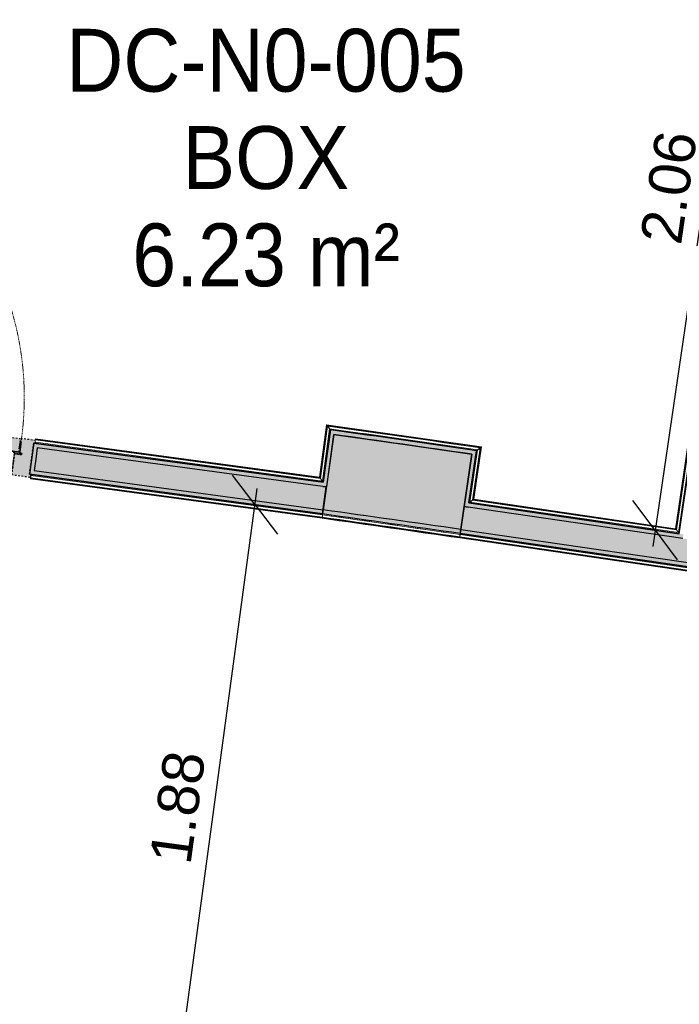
# Model space of a CAD drawing. Header units: centimetres. Extents: x -3926 to 10306, y -31136 to 469.
# Tile 76 of 148: x -482 to -282, y -2334 to -2036. Entities that reach past the tile are written whole.
import ezdxf

# ---------------------------------------------------------------- set-up
doc = ezdxf.new("R2010")
doc.units = ezdxf.units.CM
doc.linetypes.add('Alignement de la ligne', pattern=[1, 0.5, -0.5])
doc.linetypes.add('Projeté', pattern=[0.396875, 0.238125, -0.15875])
for name, color, linetype, lineweight in [('0-1', 7, 'Continuous', 5), ('COTGEN', 7, 'Continuous', 30), ('COTGEN-50', 7, 'Continuous', 30), ('MUR_C', 7, 'Continuous', 25), ('PORTE-1', 7, 'Continuous', 18), ('SERRU', 7, 'Continuous', 18), ('SERRU-traverse', 7, 'Continuous', 18), ('SOL', 7, 'Continuous', 25)]:
    doc.layers.add(name, color=color, linetype=linetype, lineweight=lineweight)
for name, color, linetype, lineweight, true_color in [('A-DOOR-1', 4, 'Alignement de la ligne', 25, 0x00ffff), ('A-DOOR-FRAM-1', 4, 'Alignement de la ligne', 25, 0x00ffff), ('ANNOTATIONS-1', 4, 'Projeté', 25, 0x00ffff), ('ANNOTATIONS-2', 4, 'Projeté', 18, 0x00ffff), ('COTGEN-1', 9, 'Continuous', 30, 0x808080), ('EQUI_SPE-1', 4, 'Projeté', 18, 0x00ffff), ('ETIQUETTE-1', 9, 'Continuous', 30, 0x808080), ('HACHURE_C-1', 6, 'Continuous', 25, 0xff00ff), ('HACHURE_C-10', 7, 'Continuous', 25, 0x787878), ('HACHURE_C-3', 5, 'Continuous', 25, 0x0000ff), ('HACHURE_C-4', 5, 'Continuous', 5, 0x0000ff), ('MUR_C-1', 6, 'Continuous', 25, 0xff00ff), ('MUR_C-2', 5, 'Continuous', 25, 0x0000ff), ('PORTE-2', 4, 'Projeté', 18, 0x00ffff), ('PORTE-3', 4, 'Projeté', 25, 0x00ffff), ('PORTE-Cadre-meneau-1', 4, 'Projeté', 25, 0x00ffff), ('PORTE-panneau-1', 4, 'Projeté', 25, 0x00ffff)]:
    doc.layers.add(name, color=color, linetype=linetype, lineweight=lineweight, true_color=true_color)
doc.styles.add('Arial', font='arial.ttf', dxfattribs={"width": 0.9, "height": 19})
doc.styles.add('Arial_1', font='arial.ttf', dxfattribs={"height": 12.5})
doc.styles.add('Trebuchet MS_1', font='trebuc.ttf', dxfattribs={"height": 12})
doc.dimstyles.new('Cotes_linéaires', dxfattribs={"dimscale": 30.48, "dimtxt": 12.371411, "dimasz": 0.520833, "dimexe": 0.328084, "dimexo": 0, "dimgap": 0.246063, "dimtad": 1, "dimlfac": 0.01, "dimrnd": 0.01, "dimzin": 0, "dimdsep": 46, "dimtxsty": 'Trebuchet MS_1', "dimblk1": 'OBLIQUE', "dimblk2": 'OBLIQUE', "dimsah": 1, "dimcen": 0.09, "dimazin": 0, "dimtfac": 1, "dimtdec": 4, "dimtix": 1, "dimtmove": 0, "dimatfit": 3, "dimfxl": 1, "dimtvp": 1, "dimtfill": 1, "dimtolj": 1, "dimtzin": 0, "dimarcsym": 2})
doc.dimstyles.new('DRMN_COTE', dxfattribs={"dimscale": 30.48, "dimtxt": 12.753242, "dimasz": 0.520833, "dimexe": 0.164042, "dimexo": 0.0625, "dimgap": 0.032808, "dimtad": 1, "dimlfac": 0.01, "dimrnd": 0.01, "dimzin": 0, "dimdsep": 46, "dimtxsty": 'Arial_1', "dimblk1": 'OBLIQUE', "dimblk2": 'OBLIQUE', "dimsah": 1, "dimcen": 0.09, "dimdle": 0.164042, "dimazin": 0, "dimtfac": 1, "dimtdec": 4, "dimtix": 1, "dimtmove": 0, "dimatfit": 3, "dimfxl": 0.164042, "dimfxlon": 1, "dimtvp": 1, "dimtolj": 1, "dimtzin": 0, "dimarcsym": 2})

# ---------------------------------------------------------------- blocks, each defined once
blk = doc.blocks.new('PRT_SIMPLE_HUI_58x68x48 - PRT_BOIS_1V_930x2040x40-552384-2021_015_1113_DCE_1_100_N0_cloison')
at = {"layer": 'ANNOTATIONS-1'}
h = blk.add_hatch(color=256, dxfattribs=at)
h.paths.add_polyline_path([(-48.38, -0.97), (-48.51, -1.17), (-49.65, -1.32), (-50.05, -1.37), (-50.05, -1.45), (-49.19, -1.39), (-48.38, -1.28), (-48.38, -1.04)])
h.paths.add_polyline_path([(-50.85, -0.8), (-50.8, -1.15), (-50.2, -1.11), (-50.22, -1.02), (-50.52, -1.02), (-50.52, -0.93), (-48.83, -0.95), (-48.51, -1.06), (-48.38, -0.97), (-48.89, -0.8), (-50.54, -0.8)])
h = blk.add_hatch(color=256, dxfattribs=at)
h.paths.add_polyline_path([(41.38, -0.97), (41.38, -1.28), (42.62, -1.45), (43.05, -1.45), (43.03, -1.32), (42.34, -1.28), (41.51, -1.17), (41.45, -1.07)])
h.paths.add_polyline_path([(41.85, -0.8), (41.38, -0.97), (41.51, -1.06), (41.87, -0.93), (43.52, -0.98), (43.52, -1.02), (43.2, -1.07), (43.2, -1.15), (43.85, -1.15), (43.85, -0.8), (41.85, -0.8)])
at = {"layer": 'PORTE-Cadre-meneau-1'}
h = blk.add_hatch(color=256, dxfattribs=at)
h.paths.add_polyline_path([(-54.5, 5.6), (-54.5, 4.75), (-54.04, 4.75), (-54.04, -4.75), (-54.5, -4.75), (-54.5, -5.6), (-50.2, -5.6), (-50.2, -1.15), (-50.85, -1.15), (-50.85, -0.8), (-48.7, -0.78), (-48.7, 5.6), (-54.15, 5.6)])
h.paths.add_polyline_path([(41.7, 5.6), (41.7, -0.8), (43.85, -0.8), (43.85, -1.15), (43.2, -1.17), (43.2, -5.6), (47.5, -5.6), (47.5, -4.75), (47.03, -4.75), (47.03, 4.75), (47.5, 4.75), (47.5, 5.6), (42.98, 5.6)])
at = {"layer": 'PORTE-panneau-1'}
blk.add_hatch(color=256, dxfattribs=at).paths.add_polyline_path([(-49.95, -1.45), (-49.95, -5.45), (43.05, -5.45), (43.05, -1.45), (-49.6, -1.45)])
at = {"layer": 'A-DOOR-1'}
for p, q in [((43.05, -1.45), (-49.95, -1.45)), ((-49.95, -1.45), (-49.95, -5.45)), ((43.05, -5.45), (43.05, -1.45)), ((-49.95, -5.45), (43.05, -5.45))]:
    blk.add_line(p, q, dxfattribs=at)
at = {"layer": 'A-DOOR-FRAM-1'}
for p, q in [((-48.7, 5.6), (-54.5, 5.6)), ((-54.5, 5.6), (-54.5, 4.75)), ((-54.5, 4.75), (-54.04, 4.75)), ((-54.04, 4.75), (-54.04, -4.75)), ((-48.7, -0.8), (-48.7, 5.6)), ((47.5, 5.6), (41.7, 5.6)), ((41.7, 5.6), (41.7, -0.8)), ((47.03, -4.75), (47.03, 4.75)), ((47.03, 4.75), (47.5, 4.75)), ((47.5, 4.75), (47.5, 5.6)), ((-50.85, -0.8), (-48.7, -0.8)), ((-50.85, -1.15), (-50.85, -0.8)), ((-50.2, -1.15), (-50.85, -1.15)), ((-50.2, -5.6), (-50.2, -1.15)), ((41.7, -0.8), (43.85, -0.8)), ((43.85, -1.15), (43.2, -1.15)), ((43.2, -1.15), (43.2, -5.6)), ((43.85, -0.8), (43.85, -1.15)), ((-54.04, -4.75), (-54.5, -4.75)), ((-54.5, -4.75), (-54.5, -5.6)), ((-54.5, -5.6), (-50.2, -5.6)), ((43.2, -5.6), (47.5, -5.6)), ((47.5, -4.75), (47.03, -4.75)), ((47.5, -5.6), (47.5, -4.75))]:
    blk.add_line(p, q, dxfattribs=at)
at = {"layer": 'ANNOTATIONS-2'}
for p, q in [((-48.85, -0.8), (-50.85, -0.8)), ((-50.85, -0.8), (-50.85, -1.15)), ((-50.85, -1.15), (-50.2, -1.15)), ((-50.52, -1.02), (-50.52, -0.93)), ((-50.52, -0.93), (-48.87, -0.93)), ((-50.2, -1.02), (-50.52, -1.02)), ((-50.2, -1.15), (-50.2, -1.02)), ((-49.61, -1.32), (-50.05, -1.32)), ((-50.05, -1.32), (-50.05, -1.45)), ((-50.05, -1.45), (-49.6, -1.45)), ((-48.51, -1.17), (-49.61, -1.32)), ((-49.6, -1.45), (-48.38, -1.28)), ((-48.87, -0.93), (-48.51, -1.06)), ((-48.38, -0.97), (-48.85, -0.8)), ((-48.51, -1.06), (-48.51, -1.17)), ((-48.38, -1.28), (-48.38, -0.97)), ((41.85, -0.8), (41.38, -0.97)), ((41.38, -0.97), (41.38, -1.28)), ((41.38, -1.28), (42.6, -1.45)), ((41.51, -1.06), (41.87, -0.93)), ((41.51, -1.17), (41.51, -1.06)), ((42.61, -1.32), (41.51, -1.17)), ((43.85, -0.8), (41.85, -0.8)), ((41.87, -0.93), (43.52, -0.93)), ((42.6, -1.45), (43.05, -1.45)), ((43.05, -1.32), (42.61, -1.32)), ((43.05, -1.45), (43.05, -1.32)), ((43.52, -1.02), (43.2, -1.02)), ((43.2, -1.02), (43.2, -1.15)), ((43.2, -1.15), (43.85, -1.15)), ((43.52, -0.93), (43.52, -1.02)), ((43.85, -1.15), (43.85, -0.8))]:
    blk.add_line(p, q, dxfattribs=at)
at = {"layer": 'EQUI_SPE-1'}
for p, q in [((43.05, -5.45), (40.35, -5.45)), ((43.05, -4.05), (43.05, -5.45))]:
    blk.add_line(p, q, dxfattribs=at)
at = {"layer": 'PORTE-2'}
blk.add_arc((42.8, -5.45), 93, 180, 269.3192, dxfattribs=at)
at = {"layer": 'PORTE-3'}
for p, q in [((-42.71, 5.5), (-45.06, 5.5)), ((-45.06, 5.5), (-45.06, 5.45)), ((-45.06, 5.45), (-45.06, 5.04)), ((-45.06, 5.45), (-45.06, 5.04)), ((-42.71, 5.45), (-45.06, 5.45)), ((-42.71, 5.45), (-45.06, 5.45)), ((-45.06, 5.04), (-45.06, 4.33)), ((-45.06, 5.04), (-45.06, 4.33)), ((-42.71, 5.04), (-45.06, 5.04)), ((-45.06, 3.4), (-45.06, 4.33)), ((-45.06, 4.33), (-45.06, 3.4)), ((-45.06, 2.56), (-45.06, 3.4)), ((-45.06, 3.4), (-45.06, 2.56)), ((-42.71, 3.4), (-45.06, 3.4)), ((-42.71, 3.4), (-45.06, 3.4)), ((-31.96, 5.5), (-42.71, 5.5)), ((-42.71, 5.5), (-42.71, 5.45)), ((-42.71, 5.45), (-42.71, 5.5)), ((-42.71, 5.45), (-42.71, 5.04)), ((-42.71, 5.45), (-42.71, 5.04)), ((-31.96, 5.45), (-42.71, 5.45)), ((-31.96, 5.45), (-42.71, 5.45)), ((-42.71, 5.04), (-42.71, 5.45)), ((-42.71, 5.04), (-42.71, 5.45)), ((-42.71, 5.04), (-42.71, 4.33)), ((-42.71, 5.04), (-42.71, 4.33)), ((-31.96, 5.04), (-42.71, 5.04)), ((-42.71, 4.33), (-42.71, 5.04)), ((-42.71, 4.33), (-42.71, 5.04)), ((-42.71, 3.4), (-42.71, 4.33)), ((-42.71, 4.33), (-42.71, 3.4)), ((-42.71, 3.4), (-42.71, 4.33)), ((-42.71, 4.33), (-42.71, 3.4)), ((-42.71, 3.4), (-42.71, 3.28)), ((-42.71, 3.28), (-42.71, 3.4)), ((-31.96, 3.4), (-42.71, 3.4)), ((-31.96, 3.4), (-42.71, 3.4)), ((-42.71, 2.56), (-42.71, 3.4)), ((-42.71, 3.4), (-42.71, 2.56)), ((-31.96, 3.28), (-42.71, 3.28)), ((-42.71, 3.28), (-31.96, 3.28)), ((-31.96, 5.45), (-31.96, 5.5)), ((-31.96, 5.04), (-31.96, 5.45)), ((-31.96, 5.04), (-31.96, 5.45)), ((-31.96, 4.33), (-31.96, 5.04)), ((-31.96, 4.33), (-31.96, 5.04)), ((-31.96, 3.4), (-31.96, 4.33)), ((-31.96, 4.33), (-31.96, 3.4)), ((-31.96, 3.4), (-31.96, 3.28)), ((-31.96, 3.28), (-31.96, 3.4)), ((-45.06, 1.52), (-45.06, 2.56)), ((-45.06, 2.56), (-45.06, 1.52)), ((-42.71, 2.56), (-45.06, 2.56)), ((-42.71, 2.56), (-45.06, 2.56)), ((-45.06, 0.44), (-45.06, 1.52)), ((-45.06, 1.52), (-45.06, 0.44)), ((-42.71, 1.52), (-45.06, 1.52)), ((-42.71, 1.52), (-45.06, 1.52)), ((-45.06, 0.44), (-45.06, -0.4)), ((-45.06, -0.4), (-45.06, 0.44)), ((-42.71, 0.44), (-45.06, 0.44)), ((-45.06, 0.44), (-42.71, 0.44)), ((-42.71, 1.52), (-42.71, 2.56)), ((-42.71, 2.56), (-42.71, 1.52)), ((-42.71, 0.44), (-42.71, 1.52)), ((-42.71, 1.52), (-42.71, 0.44)), ((-42.71, 0.44), (-42.71, -0.4)), ((-42.71, -0.4), (-42.71, 0.44)), ((-49.95, -4.25), (-49.95, -2.65)), ((-49.95, -2.65), (-49.95, -2.9)), ((-49.95, -2.9), (-49.95, -4)), ((-46.56, -0.55), (-46.56, -1.45)), ((-42.1, -0.55), (-46.56, -0.55)), ((-42.1, -0.55), (-46.56, -0.55)), ((-46.56, -0.55), (-46.56, -1.45)), ((-41.34, -0.55), (-46.56, -0.55)), ((-42.1, -0.55), (-46.56, -0.55)), ((-46.56, -1.45), (-41.34, -1.45)), ((-46.56, -1.45), (-41.34, -1.45)), ((-46.56, -1.45), (-41.34, -1.45)), ((-46.56, -1.45), (-41.34, -1.45)), ((-45.06, -0.4), (-45.06, -0.5)), ((-45.06, -0.5), (-42.71, -0.5)), ((-44.3, -0.55), (-43.6, -0.55)), ((-44.3, -0.55), (-43.6, -0.55)), ((-43.6, -1.45), (-44.3, -1.45)), ((-43.6, -1.45), (-44.3, -1.45)), ((-42.71, -0.5), (-42.71, -0.4)), ((-41.34, -0.55), (-42.09, -0.55)), ((-41.34, -0.55), (-42.09, -0.55)), ((-41.34, -0.55), (-42.09, -0.55)), ((-41.34, -1.45), (-41.34, -0.55)), ((-41.34, -1.45), (-41.34, -0.55)), ((43.05, -2.9), (43.05, -2.65)), ((43.05, -2.65), (43.05, -4.25)), ((43.05, -4), (43.05, -2.9)), ((-49.95, -2.98), (-49.95, -3.27)), ((-49.95, -3.45), (-49.95, -3.08)), ((-49.95, -3.5), (-49.95, -3.4)), ((-49.95, -3.75), (-49.95, -3.45)), ((-49.95, -3.63), (-49.95, -3.92)), ((-49.95, -4), (-49.95, -4.25)), ((-46.56, -5.45), (-46.56, -6.35)), ((-41.43, -5.45), (-46.56, -5.45)), ((-41.43, -5.45), (-46.56, -5.45)), ((-46.56, -5.45), (-46.56, -6.35)), ((-41.43, -5.45), (-46.56, -5.45)), ((-41.43, -5.45), (-46.56, -5.45)), ((-44.3, -5.45), (-43.6, -5.45)), ((-44.3, -5.45), (-43.6, -5.45)), ((-41.34, -5.45), (-41.43, -5.45)), ((-41.34, -5.45), (-41.43, -5.45)), ((-41.34, -5.45), (-41.43, -5.45)), ((-41.34, -5.45), (-41.43, -5.45)), ((-41.34, -6.35), (-41.34, -5.45)), ((-41.34, -6.35), (-41.34, -5.45)), ((43.05, -3.27), (43.05, -2.98)), ((43.05, -3.08), (43.05, -3.45)), ((43.05, -3.4), (43.05, -3.5)), ((43.05, -3.45), (43.05, -3.75)), ((43.05, -3.91), (43.05, -3.63)), ((43.05, -4.25), (43.05, -4)), ((-46.56, -6.35), (-41.34, -6.35)), ((-46.56, -6.35), (-41.34, -6.35)), ((-46.56, -6.35), (-41.34, -6.35)), ((-46.56, -6.35), (-41.34, -6.35)), ((-42.71, -6.4), (-45.06, -6.4)), ((-45.06, -6.4), (-45.06, -6.5)), ((-45.06, -7.34), (-45.06, -6.5)), ((-45.06, -6.5), (-45.06, -7.34)), ((-45.06, -7.34), (-45.06, -8.42)), ((-45.06, -8.42), (-45.06, -7.34)), ((-45.06, -7.34), (-42.71, -7.34)), ((-42.71, -7.34), (-45.06, -7.34)), ((-45.06, -8.42), (-45.06, -9.46)), ((-45.06, -9.46), (-45.06, -8.42)), ((-45.06, -8.42), (-42.71, -8.42)), ((-45.06, -8.42), (-42.71, -8.42)), ((-43.6, -6.35), (-44.3, -6.35)), ((-43.6, -6.35), (-44.3, -6.35)), ((-42.71, -6.5), (-42.71, -6.4)), ((-42.71, -7.34), (-42.71, -6.5)), ((-42.71, -6.5), (-42.71, -7.34)), ((-42.71, -7.34), (-42.71, -8.42)), ((-42.71, -8.42), (-42.71, -7.36)), ((-42.71, -8.42), (-42.71, -9.46)), ((-42.71, -9.46), (-42.71, -8.42)), ((-45.06, -9.46), (-45.06, -10.3)), ((-45.06, -10.3), (-45.06, -9.46)), ((-45.06, -9.46), (-42.71, -9.46)), ((-45.06, -9.46), (-42.71, -9.46)), ((-45.06, -10.3), (-45.06, -11.23)), ((-45.06, -11.23), (-45.06, -10.3)), ((-45.06, -10.3), (-42.71, -10.3)), ((-45.06, -10.3), (-42.71, -10.3)), ((-45.06, -11.23), (-45.06, -11.94)), ((-45.06, -11.23), (-45.06, -11.94)), ((-42.71, -9.46), (-42.71, -10.3)), ((-42.71, -10.3), (-42.71, -9.46)), ((-42.71, -10.3), (-42.71, -10.18)), ((-42.71, -10.18), (-42.71, -10.3)), ((-42.71, -10.18), (-31.96, -10.18)), ((-31.96, -10.18), (-42.71, -10.18)), ((-42.71, -10.3), (-42.71, -11.23)), ((-42.71, -11.23), (-42.71, -10.3)), ((-42.71, -10.3), (-31.96, -10.3)), ((-42.71, -10.3), (-31.96, -10.3)), ((-42.71, -10.3), (-42.71, -11.23)), ((-42.71, -11.23), (-42.71, -10.3)), ((-42.71, -11.23), (-42.71, -11.94)), ((-42.71, -11.23), (-42.71, -11.94)), ((-42.71, -11.94), (-42.71, -11.23)), ((-42.71, -11.94), (-42.71, -11.23)), ((-31.96, -10.3), (-31.96, -10.18)), ((-31.96, -10.18), (-31.96, -10.3)), ((-31.96, -10.3), (-31.96, -11.23)), ((-31.96, -11.23), (-31.96, -10.3)), ((-31.96, -11.94), (-31.96, -11.23)), ((-31.96, -11.94), (-31.96, -11.23)), ((-45.06, -11.94), (-45.06, -12.35)), ((-45.06, -11.94), (-45.06, -12.35)), ((-45.06, -11.94), (-42.71, -11.94)), ((-45.06, -12.35), (-45.06, -12.4)), ((-45.06, -12.35), (-42.71, -12.35)), ((-45.06, -12.35), (-42.71, -12.35)), ((-45.06, -12.4), (-42.71, -12.4)), ((-42.71, -11.94), (-42.71, -12.35)), ((-42.71, -11.94), (-42.71, -12.35)), ((-42.71, -11.94), (-31.96, -11.94)), ((-42.71, -12.35), (-42.71, -11.94)), ((-42.71, -12.35), (-42.71, -11.94)), ((-42.71, -12.35), (-42.71, -12.4)), ((-42.71, -12.35), (-31.96, -12.35)), ((-42.71, -12.35), (-31.96, -12.35)), ((-42.71, -12.4), (-42.71, -12.35)), ((-42.71, -12.4), (-31.96, -12.4)), ((-31.96, -12.35), (-31.96, -11.94)), ((-31.96, -12.35), (-31.96, -11.94)), ((-31.96, -12.4), (-31.96, -12.35))]:
    blk.add_line(p, q, dxfattribs=at)
for radius, start, end in [(0.75, 360, 180), (0.75, 0.0456, 180), (0.912, 111.9887, 120), (0.912, 111.9887, 120), (0.912, 111.9887, 120), (0.912, 111.9887, 120), (0.912, 111.9887, 120), (0.912, 111.9887, 120), (0.912, 111.9887, 120), (0.912, 111.9887, 120), (0.912, 60, 68.0113), (0.912, 60, 68.0113), (0.912, 60, 68.0113), (0.912, 60, 68.0113), (0.912, 60, 68.0113), (0.912, 60, 68.0113), (0.912, 60, 68.0113), (0.912, 60, 68.0113), (0.912, 155.8208, 180), (0.912, 155.8208, 180), (0.912, 155.8208, 180), (0.912, 155.8208, 180), (0.912, 155.8208, 180), (0.912, 155.8208, 180), (0.912, 155.8208, 180), (0.912, 155.8208, 180), (0.912, 180, 191.9497), (0.912, 180, 191.9497), (0.912, 180, 204.1792), (0.912, 180, 204.1792), (0.912, 180, 191.9497), (0.912, 180, 191.9497), (0.912, 180, 191.9497), (0.912, 180, 191.9497), (0.75, 180, 360), (0.75, 180, 0), (0.912, 240, 248.0113), (0.912, 240, 248.0113), (0.912, 1.5873, 24.1792), (0.912, 1.5873, 24.1792), (0.912, 1.5873, 24.1792), (0.912, 0, 24.1792), (0.912, 1.5873, 24.1792), (0.912, 1.5873, 24.1792), (0.912, 1.5873, 24.1792), (0.912, 1.5873, 24.1792)]:
    blk.add_arc((42.9, -6.55), radius, start, end, dxfattribs=at)
at = {"layer": 'PORTE-Cadre-meneau-1'}
for p, q in [((-54.04, 4.75), (-54.5, 4.75)), ((-54.04, -4.75), (-54.04, 4.75)), ((-48.7, 4.75), (-48.7, -0.8)), ((41.7, -0.8), (41.7, 4.75)), ((47.5, 4.75), (47.03, 4.75)), ((47.03, 4.75), (47.03, -4.75)), ((-48.7, -0.8), (-50.85, -0.8)), ((-50.85, -0.8), (-50.85, -1.15)), ((-50.85, -1.15), (-50.2, -1.15)), ((-50.2, -1.15), (-50.2, -4.75)), ((41.7, -0.8), (43.85, -0.8)), ((43.85, -1.15), (43.2, -1.15)), ((43.2, -4.75), (43.2, -1.17)), ((43.85, -1.15), (43.85, -0.8)), ((-54.5, -4.75), (-54.04, -4.75)), ((47.03, -4.75), (47.5, -4.75))]:
    blk.add_line(p, q, dxfattribs=at)
at = {"layer": 'PORTE-panneau-1'}
for p, q in [((43.05, -1.45), (-49.95, -1.45)), ((-49.95, -2.65), (-49.95, -4.25)), ((43.05, -4.25), (43.05, -2.65)), ((37.7, -97.75), (37.7, -5.45)), ((41.7, -5.45), (41.7, -97.75)), ((41.7, -97.75), (37.7, -97.75))]:
    blk.add_line(p, q, dxfattribs=at)
blk = doc.blocks.new('Garde-corps - Garde-corps-506445-2021_015_1113_DCE_1_100_N0_cloison')
at = {"layer": 'SERRU-traverse'}
for p, q in [((-254.12, -1988.48), (-283.55, -2189.78)), ((-253.93, -1988.33), (-283.41, -2189.97)), ((-253.73, -1988.19), (-283.27, -2190.17)), ((-252.92, -1987.58), (-282.66, -2190.98)), ((-252.92, -1987.58), (-282.66, -2190.98)), ((-252.58, -1987.32), (-282.41, -2191.32)), ((-282.41, -2191.32), (-252.58, -1987.32)), ((-389.09, -2158.35), (-391.24, -2174.22)), ((-388.95, -2158.54), (-391.1, -2174.41)), ((-388.8, -2158.74), (-390.95, -2174.6)), ((-342.21, -2165.03), (-389.09, -2158.35)), ((-388.19, -2159.54), (-390.34, -2175.4)), ((-388.19, -2159.54), (-390.34, -2175.4)), ((-387.94, -2159.88), (-390.09, -2175.74)), ((-390.09, -2175.74), (-387.94, -2159.88)), ((-343.4, -2165.92), (-388.19, -2159.54)), ((-365.65, -2161.68), (-368.55, -2161.26)), ((-390.09, -2175.74), (-477.29, -2163.93)), ((-477.29, -2163.93), (-390.09, -2175.74)), ((-477.11, -2162.59), (-477.17, -2163.09)), ((-477.17, -2163.09), (-477.15, -2162.92)), ((-477.15, -2162.92), (-477.13, -2162.75)), ((-390.95, -2174.6), (-477.15, -2162.92)), ((-390.34, -2175.4), (-477.14, -2163.64)), ((-390.34, -2175.4), (-477.14, -2163.64)), ((-477.11, -2162.59), (-477.13, -2162.75)), ((-391.1, -2174.41), (-477.13, -2162.75)), ((-391.24, -2174.22), (-477.11, -2162.59)), ((-344.91, -2181.16), (-342.59, -2165.32)), ((-344.71, -2181.01), (-342.39, -2165.17)), ((-344.52, -2180.87), (-342.21, -2165.03)), ((-346.05, -2182.01), (-343.74, -2166.18)), ((-343.74, -2166.18), (-346.05, -2182.01)), ((-345.71, -2181.76), (-343.4, -2165.92)), ((-345.71, -2181.76), (-343.4, -2165.92)), ((-390.95, -2174.6), (-390.34, -2175.4)), ((-390.09, -2175.74), (-390.68, -2174.96)), ((-346.05, -2182.01), (-345.26, -2181.42)), ((-282.41, -2191.32), (-346.05, -2182.01)), ((-346.05, -2182.01), (-282.41, -2191.32)), ((-344.91, -2181.16), (-345.71, -2181.76)), ((-282.66, -2190.98), (-345.71, -2181.76)), ((-282.66, -2190.98), (-345.71, -2181.76)), ((-283.27, -2190.17), (-344.91, -2181.16)), ((-283.41, -2189.97), (-344.71, -2181.01)), ((-283.55, -2189.78), (-344.52, -2180.87)), ((-283.27, -2190.17), (-282.66, -2190.98)), ((-282.41, -2191.32), (-283, -2190.53))]:
    blk.add_line(p, q, dxfattribs=at)
at = {"layer": 'SERRU-traverse', "flags": 128}
for points in [[(-389.09, -2158.35), (-389.09, -2158.35), (-389.09, -2158.36), (-389.07, -2158.38), (-389.06, -2158.4), (-389.04, -2158.42), (-389.02, -2158.45), (-389, -2158.47), (-388.99, -2158.49), (-388.97, -2158.52), (-388.95, -2158.54)], [(-388.8, -2158.74), (-388.5, -2159.14), (-388.19, -2159.54)], [(-387.94, -2159.88), (-388.24, -2159.49), (-388.53, -2159.09)], [(-388.19, -2159.54), (-388.18, -2159.55), (-388.16, -2159.59), (-388.12, -2159.63), (-388.08, -2159.69), (-388.03, -2159.75), (-387.99, -2159.82), (-387.94, -2159.88)], [(-342.59, -2165.32), (-342.99, -2165.62), (-343.4, -2165.92)], [(-343.74, -2166.18), (-343.34, -2165.88), (-342.95, -2165.58)]]:
    blk.add_lwpolyline(points, dxfattribs=at)
at = {"layer": 'SERRU-traverse'}
for radius, start, end in [(18469.29, 81.819426, 81.96532), (18469.12, 81.819967, 81.964777), (18468.4, 81.822183, 81.962554), (18468.1, 81.823116, 81.961618), (18468.1, 81.823116, 81.961618)]:
    blk.add_arc((-2970.45, -20446.53), radius, start, end, dxfattribs=at)
for points, knots in [([(-342.21, -2165.03), (-342.21, -2165.03), (-342.21, -2165.03), (-342.22, -2165.04), (-342.23, -2165.05), (-342.24, -2165.06), (-342.26, -2165.07), (-342.28, -2165.09), (-342.3, -2165.1), (-342.32, -2165.12), (-342.34, -2165.13), (-342.37, -2165.15), (-342.38, -2165.16), (-342.39, -2165.17)], [0.075, 0.075, 0.075, 0.075, 0.15, 0.2125, 0.275, 0.35, 0.425, 0.5, 0.6, 0.7, 0.775, 0.85, 1, 1, 1, 1]), ([(-343.4, -2165.92), (-343.4, -2165.92), (-343.4, -2165.92), (-343.41, -2165.93), (-343.41, -2165.93), (-343.42, -2165.94), (-343.43, -2165.94), (-343.43, -2165.95), (-343.44, -2165.96), (-343.46, -2165.96), (-343.47, -2165.97), (-343.48, -2165.98), (-343.49, -2165.99), (-343.51, -2166), (-343.52, -2166.01), (-343.53, -2166.02), (-343.55, -2166.03), (-343.56, -2166.04), (-343.58, -2166.06), (-343.62, -2166.09), (-343.67, -2166.13), (-343.72, -2166.16), (-343.74, -2166.18)], [0, 0, 0, 0, 0.071429, 0.107143, 0.142857, 0.178571, 0.214286, 0.25, 0.285714, 0.321429, 0.357143, 0.392857, 0.428571, 0.464286, 0.5, 0.535714, 0.571429, 0.607143, 0.642857, 0.714286, 0.857143, 1, 1, 1, 1]), ([(-391.24, -2174.22), (-391.24, -2174.22), (-391.24, -2174.23), (-391.23, -2174.24), (-391.22, -2174.25), (-391.2, -2174.27), (-391.19, -2174.29), (-391.18, -2174.31), (-391.17, -2174.32), (-391.16, -2174.33), (-391.15, -2174.35), (-391.14, -2174.36), (-391.13, -2174.37), (-391.11, -2174.39), (-391.11, -2174.4), (-391.1, -2174.41)], [0.1, 0.1, 0.1, 0.1, 0.2, 0.3, 0.4, 0.475, 0.55, 0.6, 0.65, 0.7, 0.75, 0.8, 0.85, 0.9, 1, 1, 1, 1]), ([(-390.34, -2175.4), (-390.34, -2175.4), (-390.34, -2175.41), (-390.32, -2175.43), (-390.31, -2175.45), (-390.29, -2175.47), (-390.28, -2175.49), (-390.26, -2175.51), (-390.24, -2175.54), (-390.22, -2175.57), (-390.2, -2175.59), (-390.18, -2175.62), (-390.14, -2175.67), (-390.11, -2175.71), (-390.09, -2175.74)], [0, 0, 0, 0, 0.166667, 0.25, 0.333333, 0.416667, 0.458333, 0.5, 0.583333, 0.666667, 0.708333, 0.75, 0.833333, 1, 1, 1, 1]), ([(-345.71, -2181.76), (-345.71, -2181.76), (-345.72, -2181.76), (-345.74, -2181.78), (-345.76, -2181.79), (-345.78, -2181.81), (-345.8, -2181.82), (-345.82, -2181.84), (-345.85, -2181.86), (-345.88, -2181.88), (-345.9, -2181.9), (-345.93, -2181.92), (-345.98, -2181.96), (-346.02, -2181.99), (-346.05, -2182.01)], [0, 0, 0, 0, 0.166667, 0.25, 0.333333, 0.416667, 0.458333, 0.5, 0.583333, 0.666667, 0.708333, 0.75, 0.833333, 1, 1, 1, 1]), ([(-344.52, -2180.87), (-344.52, -2180.87), (-344.53, -2180.87), (-344.54, -2180.88), (-344.56, -2180.89), (-344.58, -2180.91), (-344.59, -2180.92), (-344.61, -2180.93), (-344.62, -2180.94), (-344.64, -2180.95), (-344.65, -2180.96), (-344.66, -2180.97), (-344.68, -2180.98), (-344.69, -2181), (-344.7, -2181), (-344.71, -2181.01)], [0.1, 0.1, 0.1, 0.1, 0.2, 0.3, 0.4, 0.475, 0.55, 0.6, 0.65, 0.7, 0.75, 0.8, 0.85, 0.9, 1, 1, 1, 1]), ([(-283.55, -2189.78), (-283.55, -2189.79), (-283.55, -2189.79), (-283.54, -2189.8), (-283.53, -2189.82), (-283.51, -2189.84), (-283.5, -2189.85), (-283.49, -2189.87), (-283.48, -2189.88), (-283.47, -2189.9), (-283.46, -2189.91), (-283.45, -2189.93), (-283.44, -2189.94), (-283.43, -2189.95), (-283.42, -2189.97), (-283.41, -2189.97)], [0.1, 0.1, 0.1, 0.1, 0.2, 0.3, 0.4, 0.475, 0.55, 0.6, 0.65, 0.7, 0.75, 0.8, 0.85, 0.9, 1, 1, 1, 1]), ([(-282.66, -2190.98), (-282.66, -2190.98), (-282.66, -2190.98), (-282.64, -2191), (-282.63, -2191.02), (-282.61, -2191.04), (-282.6, -2191.06), (-282.59, -2191.08), (-282.56, -2191.11), (-282.54, -2191.14), (-282.52, -2191.17), (-282.5, -2191.19), (-282.47, -2191.24), (-282.43, -2191.29), (-282.41, -2191.32)], [0, 0, 0, 0, 0.166667, 0.25, 0.333333, 0.416667, 0.458333, 0.5, 0.583333, 0.666667, 0.708333, 0.75, 0.833333, 1, 1, 1, 1])]:
    blk.add_open_spline(points, degree=3, knots=knots, dxfattribs=at)
blk = doc.blocks.new('Garde-corps - Garde-corps-511339-2021_015_1113_DCE_1_100_N0_cloison')
at = {"layer": 'SERRU-traverse'}
for p, q in [((-478.55, -2174.05), (-478.64, -2174.69)), ((-478.6, -2174.36), (-478.5, -2173.65)), ((-478.46, -2173.36), (-478.55, -2174.05)), ((-478.5, -2173.65), (-390.31, -2185.6)), ((-478.5, -2173.65), (-390.31, -2185.6)), ((-478.46, -2173.36), (-478.49, -2173.57)), ((-478.46, -2173.36), (-390.27, -2185.3)), ((-390.27, -2185.3), (-478.46, -2173.36)), ((-478.62, -2174.53), (-478.64, -2174.7)), ((-478.64, -2174.7), (-390.45, -2186.64)), ((-478.62, -2174.53), (-478.6, -2174.36)), ((-478.62, -2174.53), (-390.42, -2186.48)), ((-478.6, -2174.36), (-390.4, -2186.31)), ((-390.31, -2185.6), (-348.68, -2191.53)), ((-390.45, -2186.64), (-348.83, -2192.57)), ((-390.45, -2186.64), (-390.45, -2186.64)), ((-383.33, -2186.29), (-376.39, -2187.27)), ((-376.39, -2187.27), (-383.33, -2186.29)), ((-362.51, -2189.25), (-355.57, -2190.24)), ((-355.57, -2190.24), (-362.51, -2189.25)), ((-348.78, -2192.24), (-348.68, -2191.53)), ((-348.64, -2191.23), (-348.74, -2191.93)), ((-348.64, -2191.23), (-348.68, -2191.53)), ((-348.68, -2191.53), (-269.52, -2203.11)), ((-348.68, -2191.53), (-269.52, -2203.11)), ((-348.64, -2191.23), (-269.48, -2202.81)), ((-269.48, -2202.81), (-348.64, -2191.23)), ((-348.81, -2192.41), (-348.83, -2192.57)), ((-348.83, -2192.57), (-269.67, -2204.15)), ((-348.81, -2192.41), (-269.65, -2203.98)), ((-348.78, -2192.24), (-269.62, -2203.81))]:
    blk.add_line(p, q, dxfattribs=at)
at = {"layer": 'SERRU-traverse', "flags": 128}
for points in [[(-390.4, -2186.31), (-390.35, -2185.95), (-390.31, -2185.6)], [(-390.27, -2185.3), (-390.31, -2185.65), (-390.36, -2186)], [(-390.31, -2185.6), (-390.3, -2185.59), (-390.3, -2185.57), (-390.3, -2185.54), (-390.29, -2185.49), (-390.28, -2185.43), (-390.27, -2185.37), (-390.27, -2185.3)], [(-390.45, -2186.64), (-390.45, -2186.64), (-390.45, -2186.63), (-390.44, -2186.62), (-390.44, -2186.59), (-390.44, -2186.56), (-390.43, -2186.53), (-390.43, -2186.5), (-390.42, -2186.48)]]:
    blk.add_lwpolyline(points, dxfattribs=at)
at = {"layer": 'SERRU-traverse'}
for radius, end in [(18442.3, 81.957733), (18441.25, 81.957714), (18441.42, 81.957717), (18441.59, 81.95772)]:
    blk.add_arc((-2970.45, -20446.53), radius, 81.827103, end, dxfattribs=at)
blk = doc.blocks.new('B02_ARC_rvt-1-2021_015_1113_DCE_1_100_N0_cloison')
at = {"layer": 'HACHURE_C-1'}
for points in [[(-389.01, -2177.15), (-386.87, -2161.29), (-388.1, -2161.12), (-390.25, -2176.98), (-389.16, -2177.13)], [(-343.92, -2167.41), (-343.74, -2166.18), (-387.94, -2159.88), (-388.1, -2161.12), (-344.54, -2167.32)], [(-346.24, -2183.25), (-343.92, -2167.41), (-345.16, -2167.24), (-347.44, -2183.07)], [(-348.64, -2191.23), (-348.46, -2190), (-390.09, -2184.07), (-390.27, -2185.3), (-354.26, -2190.43)]]:
    blk.add_hatch(color=256, dxfattribs=at).paths.add_polyline_path(points)
at = {"layer": 'HACHURE_C-3'}
h = blk.add_hatch(color=256, dxfattribs=at)
h.paths.add_polyline_path([(-390.25, -2176.98), (-390.09, -2175.74), (-477.65, -2163.88), (-478.28, -2168.59), (-477.04, -2168.75), (-476.57, -2165.29), (-399.4, -2175.74)])
h.paths.add_polyline_path([(-578.44, -2155.02), (-577.8, -2150.31), (-581.98, -2149.74), (-582.11, -2150.99), (-579.21, -2151.38), (-579.68, -2154.85), (-579.21, -2154.91)])
h = blk.add_hatch(color=256, dxfattribs=at)
h.paths.add_polyline_path([(-67.28, -2224.04), (-67.1, -2222.8), (-167.6, -2208.11), (-168.28, -2212.81), (-167.05, -2212.99), (-166.54, -2209.52), (-68.39, -2223.88)])
h.paths.add_polyline_path([(-268.29, -2198.18), (-267.6, -2193.48), (-274.25, -2192.51), (-274.43, -2193.75), (-269.02, -2194.54), (-269.53, -2198), (-268.5, -2198.15)])
h.paths.add_polyline_path([(-281.35, -2192.74), (-281.17, -2191.5), (-346.05, -2182.01), (-346.24, -2183.25), (-282.41, -2192.58)])
at = {"layer": 'HACHURE_C-4'}
h = blk.add_hatch(color=256, dxfattribs=at)
h.paths.add_polyline_path([(-390.1, -2184.07), (-389.16, -2177.13), (-476.57, -2165.29), (-477.51, -2172.22), (-390.25, -2184.04)])
h.paths.add_polyline_path([(-580.15, -2158.32), (-579.21, -2151.38), (-583.35, -2150.82), (-584.06, -2157.79), (-582.82, -2157.96)])
h = blk.add_hatch(color=256, dxfattribs=at)
h.paths.add_polyline_path([(-390.27, -2185.3), (-390.1, -2184.07), (-477.51, -2172.22), (-477.04, -2168.75), (-478.28, -2168.59), (-478.92, -2173.29), (-399.41, -2184.07)])
h.paths.add_polyline_path([(-579.08, -2159.72), (-578.44, -2155.02), (-579.68, -2154.85), (-580.15, -2158.32), (-582.82, -2157.96), (-582.95, -2159.2), (-579.68, -2159.64)])
h = blk.add_hatch(color=256, dxfattribs=at)
h.paths.add_polyline_path([(-68.3, -2230.96), (-67.28, -2224.04), (-166.54, -2209.52), (-167.55, -2216.45), (-68.39, -2230.95)])
h.paths.add_polyline_path([(-270.03, -2201.47), (-269.02, -2194.54), (-347.44, -2183.07), (-348.46, -2190), (-274.43, -2200.82)])
h = blk.add_hatch(color=256, dxfattribs=at)
h.paths.add_polyline_path([(-68.48, -2232.2), (-68.3, -2230.96), (-167.55, -2216.45), (-167.05, -2212.99), (-168.28, -2212.81), (-168.97, -2217.51), (-76.94, -2230.96)])
h.paths.add_polyline_path([(-268.98, -2202.88), (-268.29, -2198.18), (-269.53, -2198), (-270.03, -2201.47), (-348.46, -2190), (-348.64, -2191.23), (-269.53, -2202.8)])
at = {"layer": 'MUR_C-1'}
for p, q in [((-388.1, -2161.12), (-390.09, -2175.74)), ((-389.01, -2177.15), (-386.87, -2161.29)), ((-387.94, -2159.88), (-388.1, -2161.12)), ((-345.16, -2167.24), (-347.47, -2183.07)), ((-346.05, -2182.01), (-343.92, -2167.41)), ((-343.92, -2167.41), (-343.74, -2166.18)), ((-390.25, -2176.98), (-389.16, -2177.13)), ((-389.16, -2177.13), (-389.01, -2177.15)), ((-347.47, -2183.07), (-347.44, -2183.07)), ((-347.44, -2183.07), (-346.24, -2183.25)), ((-390.09, -2184.07), (-390.27, -2185.3)), ((-348.64, -2191.23), (-348.46, -2190))]:
    blk.add_line(p, q, dxfattribs=at)
at = {"layer": 'MUR_C-1', "flags": 128}
blk.add_lwpolyline([(-386.87, -2161.29), (-366.01, -2164.25), (-345.16, -2167.24)], dxfattribs=at)
at = {"layer": 'MUR_C-1'}
for radius, start, end in [(18468.1, 81.823116, 81.961618), (18442.6, 81.827103, 81.957738), (18443.85, 81.827103, 81.957738)]:
    blk.add_arc((-2970.45, -20446.53), radius, start, end, dxfattribs=at)
at = {"layer": 'MUR_C-2'}
for p, q in [((-477.65, -2163.88), (-478.92, -2173.29)), ((-390.09, -2175.74), (-477.65, -2163.88)), ((-476.57, -2165.29), (-477.04, -2168.75)), ((-390.25, -2176.98), (-476.57, -2165.29)), ((-477.04, -2168.75), (-477.51, -2172.22)), ((-478.92, -2173.29), (-390.27, -2185.3)), ((-477.51, -2172.22), (-390.1, -2184.07)), ((-390.27, -2185.3), (-389.16, -2177.13)), ((-389.16, -2177.13), (-390.25, -2176.98)), ((-347.44, -2183.07), (-348.64, -2191.23)), ((-346.24, -2183.25), (-347.44, -2183.07)), ((-282.41, -2191.32), (-346.05, -2182.01)), ((-281.35, -2192.74), (-346.24, -2183.25)), ((-348.64, -2191.23), (-268.98, -2202.88)), ((-348.46, -2190), (-270.03, -2201.47))]:
    blk.add_line(p, q, dxfattribs=at)
at = {"layer": 'SOL'}
for p, q in [((-481.89, -2166.63), (-574.44, -2154.09)), ((-574.44, -2154.09), (-481.89, -2166.63)), ((-387.94, -2159.88), (-390.09, -2175.74)), ((-390.09, -2175.74), (-387.94, -2159.88)), ((-387.94, -2159.88), (-390.09, -2175.74)), ((-390.09, -2175.74), (-387.94, -2159.88)), ((-481.45, -2163.36), (-481.89, -2166.63)), ((-481.89, -2166.63), (-481.45, -2163.36)), ((-390.09, -2175.74), (-477.65, -2163.88)), ((-477.65, -2163.88), (-390.09, -2175.74)), ((-390.09, -2175.74), (-477.65, -2163.88)), ((-477.65, -2163.88), (-390.09, -2175.74)), ((-346.05, -2182.01), (-343.74, -2166.18)), ((-343.74, -2166.18), (-346.05, -2182.01)), ((-346.05, -2182.01), (-343.74, -2166.18)), ((-343.74, -2166.18), (-346.05, -2182.01)), ((-478.92, -2173.29), (-390.27, -2185.3)), ((-390.27, -2185.3), (-478.92, -2173.29)), ((-390.27, -2185.3), (-478.92, -2173.29)), ((-478.92, -2173.29), (-390.27, -2185.3)), ((-282.41, -2191.32), (-346.05, -2182.01)), ((-346.05, -2182.01), (-282.41, -2191.32)), ((-282.41, -2191.32), (-346.05, -2182.01)), ((-346.05, -2182.01), (-282.41, -2191.32)), ((-348.64, -2191.23), (-268.98, -2202.88)), ((-268.98, -2202.88), (-348.64, -2191.23)), ((-268.98, -2202.88), (-348.64, -2191.23)), ((-348.64, -2191.23), (-268.98, -2202.88))]:
    blk.add_line(p, q, dxfattribs=at)
for radius, start, end in [(18468.1, 81.823116, 81.961618), (18468.1, 81.823116, 81.961618), (18468.1, 81.823116, 81.961618), (18468.1, 81.823116, 81.961618), (18442.6, 81.827103, 81.957738), (18442.6, 81.827103, 81.957738)]:
    blk.add_arc((-2970.45, -20446.53), radius, start, end, dxfattribs=at)
at = {"layer": 'PORTE-1', "rotation": 172.2844194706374}
blk.add_blockref('PRT_SIMPLE_HUI_58x68x48 - PRT_BOIS_1V_930x2040x40-552384-2021_015_1113_DCE_1_100_N0_cloison', (-531.83, -2161.33), dxfattribs=at)
at = {"layer": 'SERRU'}
for name in ['Garde-corps - Garde-corps-506445-2021_015_1113_DCE_1_100_N0_cloison', 'Garde-corps - Garde-corps-511339-2021_015_1113_DCE_1_100_N0_cloison']:
    blk.add_blockref(name, (0, 0), dxfattribs=at)
blk = doc.blocks.new('B02_DC_STR_rvt-1-2021_015_1113_DCE_1_100_N0_cloison')
at = {"layer": 'HACHURE_C-10'}
blk.add_hatch(color=256, dxfattribs=at).paths.add_polyline_path([(-348.43, -2190), (-345.16, -2167.23), (-386.87, -2161.29), (-390.09, -2184.07), (-354.26, -2189.17)])
at = {"layer": 'MUR_C'}
for p, q in [((-386.87, -2161.29), (-390.09, -2184.07)), ((-348.43, -2190), (-345.16, -2167.23))]:
    blk.add_line(p, q, dxfattribs=at)
for radius in [18466.85, 18443.85]:
    blk.add_arc((-2970.45, -20446.53), radius, 81.827018, 81.957738, dxfattribs=at)
blk = doc.blocks.new('DIMBLOCK8-2021_015_1113_DCE_1_100_N0_cloison')
at = {"layer": 'COTGEN-50', "color": 8, "true_color": 0x808080}
for p, q in [((-259.89, -1986.25), (-266.59, -1977.25)), ((-259.16, -1981.3), (-290.44, -2195.2)), ((-259.89, -1986.25), (-264.83, -1985.53)), ((-259.89, -1986.25), (-253.18, -1995.25)), ((-259.89, -1986.25), (-254.94, -1986.97)), ((-289.72, -2190.25), (-296.42, -2181.25)), ((-289.72, -2190.25), (-294.66, -2189.53)), ((-289.72, -2190.25), (-283.01, -2199.25)), ((-289.72, -2190.25), (-284.77, -2190.97))]:
    blk.add_line(p, q, dxfattribs=at)
at = {"layer": 'COTGEN-50', "color": 0, "insert": (-294.29, -2102.45), "char_height": 12.5, "width": 40.4965, "attachment_point": 1, "rotation": 81.6809, "line_spacing_factor": 0.941778, "style": 'Arial_1'}
blk.add_mtext('2.06', dxfattribs=at)
blk = doc.blocks.new('_Oblique')
at = {"color": 0, "linetype": 'ByBlock', "lineweight": -2}
blk.add_line((-0.5, -0.5), (0.5, 0.5), dxfattribs=at)
blk = doc.blocks.new('DIMBLOCK29-2021_015_1113_DCE_1_100_N0_cloison')
at = {"layer": 'COTGEN-50', "color": 8, "true_color": 0x808080}
for p, q in [((-410.7, -2182.54), (-417.5, -2173.6)), ((-436.61, -2373.76), (-410.03, -2177.58)), ((-410.7, -2182.54), (-415.65, -2181.86)), ((-410.7, -2182.54), (-403.9, -2191.47)), ((-410.7, -2182.54), (-405.74, -2183.21)), ((-435.94, -2368.81), (-442.74, -2359.88)), ((-435.94, -2368.81), (-440.89, -2368.14)), ((-435.94, -2368.81), (-429.14, -2377.74)), ((-435.94, -2368.81), (-430.98, -2369.48))]:
    blk.add_line(p, q, dxfattribs=at)
at = {"layer": 'COTGEN-50', "color": 0, "insert": (-442.65, -2290.08), "char_height": 12.5, "width": 40.4965, "attachment_point": 1, "rotation": 82.2844, "line_spacing_factor": 0.941778, "style": 'Arial_1'}
blk.add_mtext('1.88', dxfattribs=at)
blk = doc.blocks.new('DIMBLOCK39-2021_015_1113_DCE_1_100_N0_cloison')
at = {"layer": 'COTGEN-50'}
for p, q in [((-994.52, -1582.81), (-992.55, -1562.91)), ((-994.52, -1582.81), (-995.51, -1592.76)), ((-471.54, -1639.37), (-469.21, -1619.5)), ((-471.54, -1639.37), (-472.7, -1649.3)), ((-471.54, -1639.37), (-471.54, -1639.37))]:
    blk.add_line(p, q, dxfattribs=at)
at = {"layer": 'COTGEN-50', "lineweight": 70}
for p, q in [((-994.52, -1582.81), (-985.84, -1575.7)), ((-994.52, -1582.81), (-1003.21, -1589.93)), ((-471.54, -1639.37), (-462.73, -1632.41)), ((-471.54, -1639.37), (-480.35, -1646.33))]:
    blk.add_line(p, q, dxfattribs=at)
at = {"layer": 'COTGEN-50'}
blk.add_arc((-3925.85, -31136), 29698.21, 83.320589, 84.335457, dxfattribs=at)
blk.add_arc((-3925.85, -31136), 29698.21, 83.320589, 84.335457, dxfattribs=at)
at = {"layer": 'COTGEN-50', "color": 0, "insert": (-750.98, -1584.99), "char_height": 12, "width": 49.5695, "attachment_point": 1, "rotation": 353.828, "line_spacing_factor": 1.048425, "style": 'Trebuchet MS_1', "bg_fill": 3, "box_fill_scale": 1.25, "bg_fill_color": 256, "bg_fill_true_color": 13158600, "bg_fill_transparency": 0}
blk.add_mtext('1.01°', dxfattribs=at)
blk = doc.blocks.new('DIMBLOCK40-2021_015_1113_DCE_1_100_N0_cloison')
at = {"layer": 'COTGEN-50'}
for p, q in [((-462.15, -1640.82), (-459.82, -1620.96)), ((-462.15, -1640.82), (-463.31, -1650.75)), ((118.38, -1732.03), (122.25, -1712.41)), ((118.38, -1732.03), (116.44, -1741.84)), ((118.38, -1732.03), (118.38, -1732.03))]:
    blk.add_line(p, q, dxfattribs=at)
at = {"layer": 'COTGEN-50', "lineweight": 70}
for p, q in [((-462.15, -1640.82), (-453.34, -1633.86)), ((-462.15, -1640.82), (-470.95, -1647.78)), ((118.38, -1732.03), (127.7, -1725.78)), ((118.38, -1732.03), (109.05, -1738.28))]:
    blk.add_line(p, q, dxfattribs=at)
at = {"layer": 'COTGEN-50'}
blk.add_arc((-1332.77, -9075.1), 7485.09, 78.821215, 83.320589, dxfattribs=at)
blk.add_arc((-1332.77, -9075.1), 7485.09, 78.821215, 83.320589, dxfattribs=at)
at = {"layer": 'COTGEN-50', "color": 0, "insert": (-187.85, -1654.94), "char_height": 12, "width": 49.5695, "attachment_point": 1, "rotation": 351.0709, "line_spacing_factor": 1.048425, "style": 'Trebuchet MS_1', "bg_fill": 3, "box_fill_scale": 1.25, "bg_fill_color": 256, "bg_fill_true_color": 13158600, "bg_fill_transparency": 0}
blk.add_mtext('4.50°', dxfattribs=at)
blk = doc.blocks.new('DIMBLOCK41-2021_015_1113_DCE_1_100_N0_cloison')
at = {"layer": 'COTGEN-50'}
for p, q in [((-2323.02, -1117.45), (-2323.17, -1107.45)), ((-2323.02, -1117.45), (-2318.27, -1427.14)), ((1459.94, -1572.92), (1462.47, -1563.25)), ((1459.94, -1572.92), (1383.27, -1867.09)), ((1459.94, -1572.92), (1459.94, -1572.92))]:
    blk.add_line(p, q, dxfattribs=at)
at = {"layer": 'COTGEN-50', "lineweight": 70}
for p, q in [((-2323.02, -1117.45), (-2315.2, -1109.39)), ((-2323.02, -1117.45), (-2330.83, -1125.51)), ((1459.94, -1572.92), (1469.63, -1567.24)), ((1459.94, -1572.92), (1450.26, -1578.6))]:
    blk.add_line(p, q, dxfattribs=at)
at = {"layer": 'COTGEN-50'}
blk.add_arc((-2106.17, -15253.9), 14138.12, 75.390267, 90.878841, dxfattribs=at)
blk.add_arc((-2106.17, -15253.9), 14138.12, 75.390267, 90.878841, dxfattribs=at)
at = {"layer": 'COTGEN-50', "color": 0, "insert": (-438.27, -1191.48), "char_height": 12, "width": 60.1376, "attachment_point": 1, "rotation": 353.1346, "line_spacing_factor": 1.048425, "style": 'Trebuchet MS_1', "bg_fill": 3, "box_fill_scale": 1.25, "bg_fill_color": 256, "bg_fill_true_color": 13158600, "bg_fill_transparency": 0}
blk.add_mtext('15.49°', dxfattribs=at)

msp = doc.modelspace()

# ---------------------------------------------------------------- block references
at = {"layer": '0-1'}
for name in ['B02_DC_STR_rvt-1-2021_015_1113_DCE_1_100_N0_cloison', 'B02_ARC_rvt-1-2021_015_1113_DCE_1_100_N0_cloison']:
    msp.add_blockref(name, (0, 0), dxfattribs=at)

# ---------------------------------------------------------------- texts
at = {"layer": 'ETIQUETTE-1', "char_height": 19, "attachment_point": 1, "style": 'Arial'}
for s, insert, width in [('DC-N0-005', (-467.804, -2038.575), 145.74679), ('BOX', (-432.68, -2068.01), 60.96833), ('6.23 m²', (-447.861, -2097.445), 97.40503)]:
    msp.add_mtext(s, dxfattribs=dict(at, insert=insert, width=width))

# ---------------------------------------------------------------- dimensions: what is measured, and where the dimension line sits
at = {"layer": 'COTGEN-1'}
for base, p1, p2, angle, override, picture, middle in [((-289.717, -2190.249), (-254.94, -1986.975), (-284.769, -2190.973), 81.68085, {"dimpost": '<>', "dimfxl": 206.167007}, 'DIMBLOCK8-2021_015_1113_DCE_1_100_N0_cloison', (-282.106, -2087.182)), ((-410.699, -2182.536), (-430.981, -2369.481), (-415.653, -2181.865), 82.28442, {"dimpost": '<>', "dimfxl": 188.241683}, 'DIMBLOCK29-2021_015_1113_DCE_1_100_N0_cloison', (-430.632, -2274.682))]:
    dim = msp.add_linear_dim(base=base, p1=p1, p2=p2, angle=angle, dimstyle='DRMN_COTE', override=override, dxfattribs=at)
    dim.commit()
    dim.dimension.update_dxf_attribs({"geometry": picture, "text_midpoint": middle})

# ---------------------------------------------------------------- next in the draw order: dimensions: what is measured, and where the dimension line sits
at = {"layer": 'COTGEN'}
dim = msp.add_angular_dim_3p(base=(-645.756, -1619.486), center=(-3925.854, -31136.004), p1=(-469.215, -1619.503), p2=(-992.549, -1562.909), dimstyle='Cotes_linéaires', override={"dimpost": '<>', "dimfxl": 526.385297}, dxfattribs=at)
dim.commit()
dim.dimension.update_dxf_attribs({"geometry": 'DIMBLOCK39-2021_015_1113_DCE_1_100_N0_cloison', "text_midpoint": (-731.444, -1596.405)})

# ---------------------------------------------------------------- next in the draw order: dimensions: what is measured, and where the dimension line sits
dim = msp.add_angular_dim_3p(base=(-74.313, -1696.566), center=(-1332.766, -9075.105), p1=(122.254, -1712.411), p2=(-459.82, -1620.958), dimstyle='Cotes_linéaires', override={"dimpost": '<>', "dimfxl": 589.214819}, dxfattribs=at)
dim.commit()
dim.dimension.update_dxf_attribs({"geometry": 'DIMBLOCK40-2021_015_1113_DCE_1_100_N0_cloison', "text_midpoint": (-168.878, -1667.287)})

# ---------------------------------------------------------------- next in the draw order: dimensions: what is measured, and where the dimension line sits
dim = msp.add_angular_dim_3p(base=(214.367, -1307.524), center=(-2106.165, -15253.902), p1=(1383.266, -1867.091), p2=(-2318.266, -1427.137), dimstyle='Cotes_linéaires', override={"dimpost": '<>', "dimfxl": 3727.586726}, dxfattribs=at)
dim.commit()
dim.dimension.update_dxf_attribs({"geometry": 'DIMBLOCK41-2021_015_1113_DCE_1_100_N0_cloison', "text_midpoint": (-414.493, -1203.634)})

doc.saveas('drawing.dxf')
